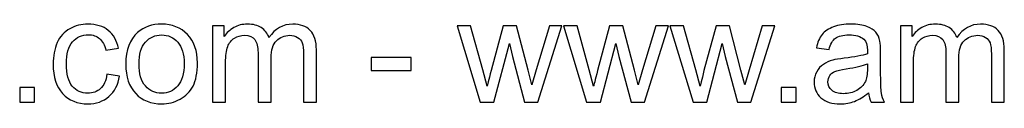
# Model space of a CAD drawing. Header units: millimetres. Extents: x -516 to 475, y -397 to 201.
# Tile 4 of 7: x -112 to -21, y -397 to -390. Entities that reach past the tile are written whole.
import ezdxf

# ---------------------------------------------------------------- set-up
doc = ezdxf.new("R2010")
doc.units = ezdxf.units.MM
doc.header["$MEASUREMENT"] = 0
doc.layers.add('Layer 1', color=7, linetype='Continuous')

msp = doc.modelspace()

# ---------------------------------------------------------------- linework, layer by layer
at = {"layer": 'Layer 1', "color": 250}
for points, knots in [([(-104.2494, -394.5122), (-104.2494, -394.5122), (-103.0779, -394.6756), (-103.0779, -394.6756), (-103.0779, -394.6756), (-103.2073, -395.4816), (-103.5342, -396.1105), (-104.0632, -396.5669), (-104.0632, -396.5669), (-104.5922, -397.0232), (-105.2438, -397.2502), (-106.0135, -397.2502), (-106.0135, -397.2502), (-106.9784, -397.2502), (-107.7548, -396.9347), (-108.3406, -396.3035), (-108.3406, -396.3035), (-108.9286, -395.6723), (-109.2215, -394.7687), (-109.2215, -393.5927), (-109.2215, -393.5927), (-109.2215, -392.8298), (-109.0944, -392.1646), (-108.8424, -391.5925), (-108.8424, -391.5925), (-108.5903, -391.0226), (-108.2066, -390.5935), (-107.689, -390.3097), (-107.689, -390.3097), (-107.1736, -390.0236), (-106.6128, -389.8806), (-106.0044, -389.8806), (-106.0044, -389.8806), (-105.2393, -389.8806), (-104.6104, -390.0736), (-104.1245, -390.4618), (-104.1245, -390.4618), (-103.6364, -390.85), (-103.3231, -391.4017), (-103.1868, -392.1146), (-103.1868, -392.1146), (-103.1868, -392.1146), (-104.3447, -392.2917), (-104.3447, -392.2917), (-104.3447, -392.2917), (-104.456, -391.8172), (-104.6512, -391.4608), (-104.935, -391.2201), (-104.935, -391.2201), (-105.2166, -390.9817), (-105.5571, -390.8614), (-105.9567, -390.8614), (-105.9567, -390.8614), (-106.5606, -390.8614), (-107.051, -391.0771), (-107.4302, -391.5084), (-107.4302, -391.5084), (-107.8071, -391.9421), (-107.9955, -392.6232), (-107.9955, -393.5586), (-107.9955, -393.5586), (-107.9955, -394.5076), (-107.8139, -395.1955), (-107.4506, -395.6247), (-107.4506, -395.6247), (-107.0851, -396.0538), (-106.6106, -396.2694), (-106.0271, -396.2694), (-106.0271, -396.2694), (-105.5548, -396.2694), (-105.1621, -396.1264), (-104.8487, -395.8381), (-104.8487, -395.8381), (-104.5332, -395.552), (-104.3334, -395.1093), (-104.2494, -394.5122)], [0, 0, 0, 0, 0.05, 0.05, 0.05, 0.05, 0.1, 0.1, 0.1, 0.1, 0.15, 0.15, 0.15, 0.15, 0.2, 0.2, 0.2, 0.2, 0.25, 0.25, 0.25, 0.25, 0.3, 0.3, 0.3, 0.3, 0.35, 0.35, 0.35, 0.35, 0.4, 0.4, 0.4, 0.4, 0.45, 0.45, 0.45, 0.45, 0.5, 0.5, 0.5, 0.5, 0.55, 0.55, 0.55, 0.55, 0.6, 0.6, 0.6, 0.6, 0.65, 0.65, 0.65, 0.65, 0.7, 0.7, 0.7, 0.7, 0.75, 0.75, 0.75, 0.75, 0.8, 0.8, 0.8, 0.8, 0.85, 0.85, 0.85, 0.85, 0.9, 0.9, 0.9, 0.9, 1, 1, 1, 1]), ([(-102.5058, -393.5654), (-102.5058, -392.2599), (-102.1425, -391.2928), (-101.4137, -390.6639), (-101.4137, -390.6639), (-100.8075, -390.1417), (-100.0651, -389.8806), (-99.191, -389.8806), (-99.191, -389.8806), (-98.2216, -389.8806), (-97.4269, -390.1984), (-96.8094, -390.8341), (-96.8094, -390.8341), (-96.1941, -391.4676), (-95.8853, -392.3462), (-95.8853, -393.4655), (-95.8853, -393.4655), (-95.8853, -394.3737), (-96.0215, -395.0866), (-96.294, -395.6065), (-96.294, -395.6065), (-96.5664, -396.1264), (-96.9638, -396.5305), (-97.4859, -396.8189), (-97.4859, -396.8189), (-98.0059, -397.1072), (-98.5757, -397.2502), (-99.191, -397.2502), (-99.191, -397.2502), (-100.1809, -397.2502), (-100.9801, -396.9347), (-101.5908, -396.3012), (-101.5908, -396.3012), (-102.2015, -395.6678), (-102.5058, -394.7551), (-102.5058, -393.5654)], [0, 0, 0, 0, 0.1, 0.1, 0.1, 0.1, 0.2, 0.2, 0.2, 0.2, 0.3, 0.3, 0.3, 0.3, 0.4, 0.4, 0.4, 0.4, 0.5, 0.5, 0.5, 0.5, 0.6, 0.6, 0.6, 0.6, 0.7, 0.7, 0.7, 0.7, 0.8, 0.8, 0.8, 0.8, 1, 1, 1, 1]), ([(-94.4799, -397.1004), (-94.4799, -397.1004), (-94.4799, -390.0304), (-94.4799, -390.0304), (-94.4799, -390.0304), (-94.4799, -390.0304), (-93.4038, -390.0304), (-93.4038, -390.0304), (-93.4038, -390.0304), (-93.4038, -390.0304), (-93.4038, -391.0294), (-93.4038, -391.0294), (-93.4038, -391.0294), (-93.1835, -390.6843), (-92.8884, -390.405), (-92.5206, -390.1962), (-92.5206, -390.1962), (-92.1528, -389.985), (-91.735, -389.8806), (-91.2651, -389.8806), (-91.2651, -389.8806), (-90.7429, -389.8806), (-90.3138, -389.9896), (-89.98, -390.2052), (-89.98, -390.2052), (-89.6463, -390.4232), (-89.4102, -390.7252), (-89.2739, -391.1157), (-89.2739, -391.1157), (-88.7109, -390.2915), (-87.9821, -389.8806), (-87.083, -389.8806), (-87.083, -389.8806), (-86.3792, -389.8806), (-85.8366, -390.0736), (-85.4597, -390.4618), (-85.4597, -390.4618), (-85.0805, -390.85), (-84.8898, -391.4471), (-84.8898, -392.2531), (-84.8898, -392.2531), (-84.8898, -392.2531), (-84.8898, -397.1004), (-84.8898, -397.1004), (-84.8898, -397.1004), (-84.8898, -397.1004), (-86.0886, -397.1004), (-86.0886, -397.1004), (-86.0886, -397.1004), (-86.0886, -397.1004), (-86.0886, -392.6504), (-86.0886, -392.6504), (-86.0886, -392.6504), (-86.0886, -392.1737), (-86.1295, -391.8286), (-86.2067, -391.6174), (-86.2067, -391.6174), (-86.2838, -391.4063), (-86.4246, -391.2383), (-86.6312, -391.1089), (-86.6312, -391.1089), (-86.8355, -390.9794), (-87.0762, -390.9159), (-87.3509, -390.9159), (-87.3509, -390.9159), (-87.8504, -390.9159), (-88.2636, -391.0816), (-88.5928, -391.4108), (-88.5928, -391.4108), (-88.922, -391.7423), (-89.0855, -392.2713), (-89.0855, -392.9978), (-89.0855, -392.9978), (-89.0855, -392.9978), (-89.0855, -397.1004), (-89.0855, -397.1004), (-89.0855, -397.1004), (-89.0855, -397.1004), (-90.2843, -397.1004), (-90.2843, -397.1004), (-90.2843, -397.1004), (-90.2843, -397.1004), (-90.2843, -392.512), (-90.2843, -392.512), (-90.2843, -392.512), (-90.2843, -391.9807), (-90.3819, -391.5811), (-90.5771, -391.3155), (-90.5771, -391.3155), (-90.7724, -391.0498), (-91.0925, -390.9159), (-91.5352, -390.9159), (-91.5352, -390.9159), (-91.8713, -390.9159), (-92.1823, -391.0044), (-92.4684, -391.1815), (-92.4684, -391.1815), (-92.7544, -391.3586), (-92.961, -391.6174), (-93.0905, -391.9603), (-93.0905, -391.9603), (-93.2176, -392.3008), (-93.2812, -392.7935), (-93.2812, -393.436), (-93.2812, -393.436), (-93.2812, -393.436), (-93.2812, -397.1004), (-93.2812, -397.1004), (-93.2812, -397.1004), (-93.2812, -397.1004), (-94.4799, -397.1004), (-94.4799, -397.1004)], [0, 0, 0, 0, 0.0344828, 0.0344828, 0.0344828, 0.0344828, 0.0689655, 0.0689655, 0.0689655, 0.0689655, 0.1034483, 0.1034483, 0.1034483, 0.1034483, 0.137931, 0.137931, 0.137931, 0.137931, 0.1724138, 0.1724138, 0.1724138, 0.1724138, 0.2068966, 0.2068966, 0.2068966, 0.2068966, 0.2413793, 0.2413793, 0.2413793, 0.2413793, 0.2758621, 0.2758621, 0.2758621, 0.2758621, 0.3103448, 0.3103448, 0.3103448, 0.3103448, 0.3448276, 0.3448276, 0.3448276, 0.3448276, 0.3793103, 0.3793103, 0.3793103, 0.3793103, 0.4137931, 0.4137931, 0.4137931, 0.4137931, 0.4482759, 0.4482759, 0.4482759, 0.4482759, 0.4827586, 0.4827586, 0.4827586, 0.4827586, 0.5172414, 0.5172414, 0.5172414, 0.5172414, 0.5517241, 0.5517241, 0.5517241, 0.5517241, 0.5862069, 0.5862069, 0.5862069, 0.5862069, 0.6206897, 0.6206897, 0.6206897, 0.6206897, 0.6551724, 0.6551724, 0.6551724, 0.6551724, 0.6896552, 0.6896552, 0.6896552, 0.6896552, 0.7241379, 0.7241379, 0.7241379, 0.7241379, 0.7586207, 0.7586207, 0.7586207, 0.7586207, 0.7931034, 0.7931034, 0.7931034, 0.7931034, 0.8275862, 0.8275862, 0.8275862, 0.8275862, 0.862069, 0.862069, 0.862069, 0.862069, 0.8965517, 0.8965517, 0.8965517, 0.8965517, 0.9310345, 0.9310345, 0.9310345, 0.9310345, 1, 1, 1, 1]), ([(-69.7555, -397.1004), (-69.7555, -397.1004), (-71.8919, -390.0304), (-71.8919, -390.0304), (-71.8919, -390.0304), (-71.8919, -390.0304), (-70.6387, -390.0304), (-70.6387, -390.0304), (-70.6387, -390.0304), (-70.6387, -390.0304), (-69.5103, -394.1103), (-69.5103, -394.1103), (-69.5103, -394.1103), (-69.5103, -394.1103), (-69.1107, -395.6292), (-69.1107, -395.6292), (-69.1107, -395.6292), (-69.0948, -395.5543), (-68.9722, -395.0684), (-68.7452, -394.1716), (-68.7452, -394.1716), (-68.7452, -394.1716), (-67.6259, -390.0304), (-67.6259, -390.0304), (-67.6259, -390.0304), (-67.6259, -390.0304), (-66.3976, -390.0304), (-66.3976, -390.0304), (-66.3976, -390.0304), (-66.3976, -390.0304), (-65.3328, -394.1353), (-65.3328, -394.1353), (-65.3328, -394.1353), (-65.3328, -394.1353), (-64.9854, -395.4816), (-64.9854, -395.4816), (-64.9854, -395.4816), (-64.9854, -395.4816), (-64.579, -394.1171), (-64.579, -394.1171), (-64.579, -394.1171), (-64.579, -394.1171), (-63.3576, -390.0304), (-63.3576, -390.0304), (-63.3576, -390.0304), (-63.3576, -390.0304), (-62.1929, -390.0304), (-62.1929, -390.0304), (-62.1929, -390.0304), (-62.1929, -390.0304), (-64.411, -397.1004), (-64.411, -397.1004), (-64.411, -397.1004), (-64.411, -397.1004), (-65.6507, -397.1004), (-65.6507, -397.1004), (-65.6507, -397.1004), (-65.6507, -397.1004), (-66.7722, -392.8707), (-66.7722, -392.8707), (-66.7722, -392.8707), (-66.7722, -392.8707), (-67.056, -391.6606), (-67.056, -391.6606), (-67.056, -391.6606), (-67.056, -391.6606), (-68.4864, -397.1004), (-68.4864, -397.1004), (-68.4864, -397.1004), (-68.4864, -397.1004), (-69.7555, -397.1004), (-69.7555, -397.1004)], [0, 0, 0, 0, 0.0526316, 0.0526316, 0.0526316, 0.0526316, 0.1052632, 0.1052632, 0.1052632, 0.1052632, 0.1578947, 0.1578947, 0.1578947, 0.1578947, 0.2105263, 0.2105263, 0.2105263, 0.2105263, 0.2631579, 0.2631579, 0.2631579, 0.2631579, 0.3157895, 0.3157895, 0.3157895, 0.3157895, 0.3684211, 0.3684211, 0.3684211, 0.3684211, 0.4210526, 0.4210526, 0.4210526, 0.4210526, 0.4736842, 0.4736842, 0.4736842, 0.4736842, 0.5263158, 0.5263158, 0.5263158, 0.5263158, 0.5789474, 0.5789474, 0.5789474, 0.5789474, 0.6315789, 0.6315789, 0.6315789, 0.6315789, 0.6842105, 0.6842105, 0.6842105, 0.6842105, 0.7368421, 0.7368421, 0.7368421, 0.7368421, 0.7894737, 0.7894737, 0.7894737, 0.7894737, 0.8421053, 0.8421053, 0.8421053, 0.8421053, 0.8947368, 0.8947368, 0.8947368, 0.8947368, 1, 1, 1, 1]), ([(-59.9179, -397.1004), (-59.9179, -397.1004), (-62.0543, -390.0304), (-62.0543, -390.0304), (-62.0543, -390.0304), (-62.0543, -390.0304), (-60.8011, -390.0304), (-60.8011, -390.0304), (-60.8011, -390.0304), (-60.8011, -390.0304), (-59.6727, -394.1103), (-59.6727, -394.1103), (-59.6727, -394.1103), (-59.6727, -394.1103), (-59.2731, -395.6292), (-59.2731, -395.6292), (-59.2731, -395.6292), (-59.2572, -395.5543), (-59.1346, -395.0684), (-58.9076, -394.1716), (-58.9076, -394.1716), (-58.9076, -394.1716), (-57.7883, -390.0304), (-57.7883, -390.0304), (-57.7883, -390.0304), (-57.7883, -390.0304), (-56.56, -390.0304), (-56.56, -390.0304), (-56.56, -390.0304), (-56.56, -390.0304), (-55.4952, -394.1353), (-55.4952, -394.1353), (-55.4952, -394.1353), (-55.4952, -394.1353), (-55.1478, -395.4816), (-55.1478, -395.4816), (-55.1478, -395.4816), (-55.1478, -395.4816), (-54.7414, -394.1171), (-54.7414, -394.1171), (-54.7414, -394.1171), (-54.7414, -394.1171), (-53.52, -390.0304), (-53.52, -390.0304), (-53.52, -390.0304), (-53.52, -390.0304), (-52.3553, -390.0304), (-52.3553, -390.0304), (-52.3553, -390.0304), (-52.3553, -390.0304), (-54.5734, -397.1004), (-54.5734, -397.1004), (-54.5734, -397.1004), (-54.5734, -397.1004), (-55.8131, -397.1004), (-55.8131, -397.1004), (-55.8131, -397.1004), (-55.8131, -397.1004), (-56.9346, -392.8707), (-56.9346, -392.8707), (-56.9346, -392.8707), (-56.9346, -392.8707), (-57.2184, -391.6606), (-57.2184, -391.6606), (-57.2184, -391.6606), (-57.2184, -391.6606), (-58.6488, -397.1004), (-58.6488, -397.1004), (-58.6488, -397.1004), (-58.6488, -397.1004), (-59.9179, -397.1004), (-59.9179, -397.1004)], [0, 0, 0, 0, 0.0526316, 0.0526316, 0.0526316, 0.0526316, 0.1052632, 0.1052632, 0.1052632, 0.1052632, 0.1578947, 0.1578947, 0.1578947, 0.1578947, 0.2105263, 0.2105263, 0.2105263, 0.2105263, 0.2631579, 0.2631579, 0.2631579, 0.2631579, 0.3157895, 0.3157895, 0.3157895, 0.3157895, 0.3684211, 0.3684211, 0.3684211, 0.3684211, 0.4210526, 0.4210526, 0.4210526, 0.4210526, 0.4736842, 0.4736842, 0.4736842, 0.4736842, 0.5263158, 0.5263158, 0.5263158, 0.5263158, 0.5789474, 0.5789474, 0.5789474, 0.5789474, 0.6315789, 0.6315789, 0.6315789, 0.6315789, 0.6842105, 0.6842105, 0.6842105, 0.6842105, 0.7368421, 0.7368421, 0.7368421, 0.7368421, 0.7894737, 0.7894737, 0.7894737, 0.7894737, 0.8421053, 0.8421053, 0.8421053, 0.8421053, 0.8947368, 0.8947368, 0.8947368, 0.8947368, 1, 1, 1, 1]), ([(-50.0803, -397.1004), (-50.0803, -397.1004), (-52.2167, -390.0304), (-52.2167, -390.0304), (-52.2167, -390.0304), (-52.2167, -390.0304), (-50.9635, -390.0304), (-50.9635, -390.0304), (-50.9635, -390.0304), (-50.9635, -390.0304), (-49.8351, -394.1103), (-49.8351, -394.1103), (-49.8351, -394.1103), (-49.8351, -394.1103), (-49.4355, -395.6292), (-49.4355, -395.6292), (-49.4355, -395.6292), (-49.4196, -395.5543), (-49.297, -395.0684), (-49.07, -394.1716), (-49.07, -394.1716), (-49.07, -394.1716), (-47.9507, -390.0304), (-47.9507, -390.0304), (-47.9507, -390.0304), (-47.9507, -390.0304), (-46.7224, -390.0304), (-46.7224, -390.0304), (-46.7224, -390.0304), (-46.7224, -390.0304), (-45.6576, -394.1353), (-45.6576, -394.1353), (-45.6576, -394.1353), (-45.6576, -394.1353), (-45.3102, -395.4816), (-45.3102, -395.4816), (-45.3102, -395.4816), (-45.3102, -395.4816), (-44.9038, -394.1171), (-44.9038, -394.1171), (-44.9038, -394.1171), (-44.9038, -394.1171), (-43.6824, -390.0304), (-43.6824, -390.0304), (-43.6824, -390.0304), (-43.6824, -390.0304), (-42.5177, -390.0304), (-42.5177, -390.0304), (-42.5177, -390.0304), (-42.5177, -390.0304), (-44.7358, -397.1004), (-44.7358, -397.1004), (-44.7358, -397.1004), (-44.7358, -397.1004), (-45.9755, -397.1004), (-45.9755, -397.1004), (-45.9755, -397.1004), (-45.9755, -397.1004), (-47.097, -392.8707), (-47.097, -392.8707), (-47.097, -392.8707), (-47.097, -392.8707), (-47.3808, -391.6606), (-47.3808, -391.6606), (-47.3808, -391.6606), (-47.3808, -391.6606), (-48.8112, -397.1004), (-48.8112, -397.1004), (-48.8112, -397.1004), (-48.8112, -397.1004), (-50.0803, -397.1004), (-50.0803, -397.1004)], [0, 0, 0, 0, 0.0526316, 0.0526316, 0.0526316, 0.0526316, 0.1052632, 0.1052632, 0.1052632, 0.1052632, 0.1578947, 0.1578947, 0.1578947, 0.1578947, 0.2105263, 0.2105263, 0.2105263, 0.2105263, 0.2631579, 0.2631579, 0.2631579, 0.2631579, 0.3157895, 0.3157895, 0.3157895, 0.3157895, 0.3684211, 0.3684211, 0.3684211, 0.3684211, 0.4210526, 0.4210526, 0.4210526, 0.4210526, 0.4736842, 0.4736842, 0.4736842, 0.4736842, 0.5263158, 0.5263158, 0.5263158, 0.5263158, 0.5789474, 0.5789474, 0.5789474, 0.5789474, 0.6315789, 0.6315789, 0.6315789, 0.6315789, 0.6842105, 0.6842105, 0.6842105, 0.6842105, 0.7368421, 0.7368421, 0.7368421, 0.7368421, 0.7894737, 0.7894737, 0.7894737, 0.7894737, 0.8421053, 0.8421053, 0.8421053, 0.8421053, 0.8947368, 0.8947368, 0.8947368, 0.8947368, 1, 1, 1, 1]), ([(-33.863, -396.215), (-34.308, -396.5941), (-34.7371, -396.8597), (-35.148, -397.0164), (-35.148, -397.0164), (-35.5589, -397.1731), (-35.9994, -397.2502), (-36.4716, -397.2502), (-36.4716, -397.2502), (-37.2481, -397.2502), (-37.8452, -397.0618), (-38.263, -396.6826), (-38.263, -396.6826), (-38.6807, -396.3058), (-38.8896, -395.8222), (-38.8896, -395.2341), (-38.8896, -395.2341), (-38.8896, -394.889), (-38.8101, -394.5735), (-38.6535, -394.2874), (-38.6535, -394.2874), (-38.4946, -394.0013), (-38.2879, -393.7743), (-38.0337, -393.6017), (-38.0337, -393.6017), (-37.7771, -393.4292), (-37.491, -393.2975), (-37.1709, -393.209), (-37.1709, -393.209), (-36.9348, -393.1477), (-36.5783, -393.0886), (-36.1038, -393.0296), (-36.1038, -393.0296), (-35.1367, -392.9161), (-34.4215, -392.7776), (-33.9651, -392.6187), (-33.9651, -392.6187), (-33.9606, -392.4552), (-33.9583, -392.3508), (-33.9583, -392.3076), (-33.9583, -392.3076), (-33.9583, -391.8218), (-34.0718, -391.4789), (-34.2989, -391.2791), (-34.2989, -391.2791), (-34.6054, -391.009), (-35.0617, -390.875), (-35.6657, -390.875), (-35.6657, -390.875), (-36.231, -390.875), (-36.6487, -390.9749), (-36.9166, -391.1724), (-36.9166, -391.1724), (-37.1868, -391.37), (-37.3843, -391.7196), (-37.5137, -392.2236), (-37.5137, -392.2236), (-37.5137, -392.2236), (-38.6853, -392.0601), (-38.6853, -392.0601), (-38.6853, -392.0601), (-38.5786, -391.5584), (-38.4037, -391.152), (-38.1585, -390.8432), (-38.1585, -390.8432), (-37.9133, -390.5345), (-37.5592, -390.2983), (-37.096, -390.1303), (-37.096, -390.1303), (-36.6351, -389.9646), (-36.097, -389.8806), (-35.4886, -389.8806), (-35.4886, -389.8806), (-34.8846, -389.8806), (-34.392, -389.951), (-34.0128, -390.094), (-34.0128, -390.094), (-33.6359, -390.237), (-33.3567, -390.4141), (-33.1796, -390.6298), (-33.1796, -390.6298), (-33.0025, -390.8455), (-32.8776, -391.1179), (-32.805, -391.4471), (-32.805, -391.4471), (-32.7664, -391.6515), (-32.7459, -392.0193), (-32.7459, -392.5483), (-32.7459, -392.5483), (-32.7459, -392.5483), (-32.7459, -394.1375), (-32.7459, -394.1375), (-32.7459, -394.1375), (-32.7459, -395.2478), (-32.721, -395.9493), (-32.671, -396.2467), (-32.671, -396.2467), (-32.6233, -396.5442), (-32.5234, -396.828), (-32.3781, -397.1004), (-32.3781, -397.1004), (-32.3781, -397.1004), (-33.6314, -397.1004), (-33.6314, -397.1004), (-33.6314, -397.1004), (-33.7517, -396.8484), (-33.8289, -396.5532), (-33.863, -396.215)], [0, 0, 0, 0, 0.0357143, 0.0357143, 0.0357143, 0.0357143, 0.0714286, 0.0714286, 0.0714286, 0.0714286, 0.1071429, 0.1071429, 0.1071429, 0.1071429, 0.1428571, 0.1428571, 0.1428571, 0.1428571, 0.1785714, 0.1785714, 0.1785714, 0.1785714, 0.2142857, 0.2142857, 0.2142857, 0.2142857, 0.25, 0.25, 0.25, 0.25, 0.2857143, 0.2857143, 0.2857143, 0.2857143, 0.3214286, 0.3214286, 0.3214286, 0.3214286, 0.3571429, 0.3571429, 0.3571429, 0.3571429, 0.3928571, 0.3928571, 0.3928571, 0.3928571, 0.4285714, 0.4285714, 0.4285714, 0.4285714, 0.4642857, 0.4642857, 0.4642857, 0.4642857, 0.5, 0.5, 0.5, 0.5, 0.5357143, 0.5357143, 0.5357143, 0.5357143, 0.5714286, 0.5714286, 0.5714286, 0.5714286, 0.6071429, 0.6071429, 0.6071429, 0.6071429, 0.6428571, 0.6428571, 0.6428571, 0.6428571, 0.6785714, 0.6785714, 0.6785714, 0.6785714, 0.7142857, 0.7142857, 0.7142857, 0.7142857, 0.75, 0.75, 0.75, 0.75, 0.7857143, 0.7857143, 0.7857143, 0.7857143, 0.8214286, 0.8214286, 0.8214286, 0.8214286, 0.8571429, 0.8571429, 0.8571429, 0.8571429, 0.8928571, 0.8928571, 0.8928571, 0.8928571, 0.9285714, 0.9285714, 0.9285714, 0.9285714, 1, 1, 1, 1]), ([(-30.9046, -397.1004), (-30.9046, -397.1004), (-30.9046, -390.0304), (-30.9046, -390.0304), (-30.9046, -390.0304), (-30.9046, -390.0304), (-29.8285, -390.0304), (-29.8285, -390.0304), (-29.8285, -390.0304), (-29.8285, -390.0304), (-29.8285, -391.0294), (-29.8285, -391.0294), (-29.8285, -391.0294), (-29.6082, -390.6843), (-29.3131, -390.405), (-28.9453, -390.1962), (-28.9453, -390.1962), (-28.5775, -389.985), (-28.1597, -389.8806), (-27.6898, -389.8806), (-27.6898, -389.8806), (-27.1676, -389.8806), (-26.7385, -389.9896), (-26.4047, -390.2052), (-26.4047, -390.2052), (-26.071, -390.4232), (-25.8349, -390.7252), (-25.6986, -391.1157), (-25.6986, -391.1157), (-25.1356, -390.2915), (-24.4068, -389.8806), (-23.5077, -389.8806), (-23.5077, -389.8806), (-22.8039, -389.8806), (-22.2613, -390.0736), (-21.8844, -390.4618), (-21.8844, -390.4618), (-21.5052, -390.85), (-21.3145, -391.4471), (-21.3145, -392.2531), (-21.3145, -392.2531), (-21.3145, -392.2531), (-21.3145, -397.1004), (-21.3145, -397.1004), (-21.3145, -397.1004), (-21.3145, -397.1004), (-22.5133, -397.1004), (-22.5133, -397.1004), (-22.5133, -397.1004), (-22.5133, -397.1004), (-22.5133, -392.6504), (-22.5133, -392.6504), (-22.5133, -392.6504), (-22.5133, -392.1737), (-22.5542, -391.8286), (-22.6314, -391.6174), (-22.6314, -391.6174), (-22.7085, -391.4063), (-22.8493, -391.2383), (-23.0559, -391.1089), (-23.0559, -391.1089), (-23.2602, -390.9794), (-23.5009, -390.9159), (-23.7756, -390.9159), (-23.7756, -390.9159), (-24.2751, -390.9159), (-24.6883, -391.0816), (-25.0175, -391.4108), (-25.0175, -391.4108), (-25.3467, -391.7423), (-25.5102, -392.2713), (-25.5102, -392.9978), (-25.5102, -392.9978), (-25.5102, -392.9978), (-25.5102, -397.1004), (-25.5102, -397.1004), (-25.5102, -397.1004), (-25.5102, -397.1004), (-26.709, -397.1004), (-26.709, -397.1004), (-26.709, -397.1004), (-26.709, -397.1004), (-26.709, -392.512), (-26.709, -392.512), (-26.709, -392.512), (-26.709, -391.9807), (-26.8066, -391.5811), (-27.0018, -391.3155), (-27.0018, -391.3155), (-27.1971, -391.0498), (-27.5172, -390.9159), (-27.9599, -390.9159), (-27.9599, -390.9159), (-28.296, -390.9159), (-28.607, -391.0044), (-28.8931, -391.1815), (-28.8931, -391.1815), (-29.1791, -391.3586), (-29.3857, -391.6174), (-29.5152, -391.9603), (-29.5152, -391.9603), (-29.6423, -392.3008), (-29.7059, -392.7935), (-29.7059, -393.436), (-29.7059, -393.436), (-29.7059, -393.436), (-29.7059, -397.1004), (-29.7059, -397.1004), (-29.7059, -397.1004), (-29.7059, -397.1004), (-30.9046, -397.1004), (-30.9046, -397.1004)], [0, 0, 0, 0, 0.0344828, 0.0344828, 0.0344828, 0.0344828, 0.0689655, 0.0689655, 0.0689655, 0.0689655, 0.1034483, 0.1034483, 0.1034483, 0.1034483, 0.137931, 0.137931, 0.137931, 0.137931, 0.1724138, 0.1724138, 0.1724138, 0.1724138, 0.2068966, 0.2068966, 0.2068966, 0.2068966, 0.2413793, 0.2413793, 0.2413793, 0.2413793, 0.2758621, 0.2758621, 0.2758621, 0.2758621, 0.3103448, 0.3103448, 0.3103448, 0.3103448, 0.3448276, 0.3448276, 0.3448276, 0.3448276, 0.3793103, 0.3793103, 0.3793103, 0.3793103, 0.4137931, 0.4137931, 0.4137931, 0.4137931, 0.4482759, 0.4482759, 0.4482759, 0.4482759, 0.4827586, 0.4827586, 0.4827586, 0.4827586, 0.5172414, 0.5172414, 0.5172414, 0.5172414, 0.5517241, 0.5517241, 0.5517241, 0.5517241, 0.5862069, 0.5862069, 0.5862069, 0.5862069, 0.6206897, 0.6206897, 0.6206897, 0.6206897, 0.6551724, 0.6551724, 0.6551724, 0.6551724, 0.6896552, 0.6896552, 0.6896552, 0.6896552, 0.7241379, 0.7241379, 0.7241379, 0.7241379, 0.7586207, 0.7586207, 0.7586207, 0.7586207, 0.7931034, 0.7931034, 0.7931034, 0.7931034, 0.8275862, 0.8275862, 0.8275862, 0.8275862, 0.862069, 0.862069, 0.862069, 0.862069, 0.8965517, 0.8965517, 0.8965517, 0.8965517, 0.9310345, 0.9310345, 0.9310345, 0.9310345, 1, 1, 1, 1]), ([(-101.2798, -393.5677), (-101.2798, -394.4713), (-101.0822, -395.1479), (-100.6872, -395.5951), (-100.6872, -395.5951), (-100.2899, -396.0447), (-99.7927, -396.2694), (-99.191, -396.2694), (-99.191, -396.2694), (-98.5962, -396.2694), (-98.1012, -396.0447), (-97.7039, -395.5929), (-97.7039, -395.5929), (-97.3089, -395.1411), (-97.1113, -394.4531), (-97.1113, -393.5291), (-97.1113, -393.5291), (-97.1113, -392.6573), (-97.3111, -391.9966), (-97.7084, -391.5493), (-97.7084, -391.5493), (-98.1058, -391.0998), (-98.6007, -390.875), (-99.191, -390.875), (-99.191, -390.875), (-99.7927, -390.875), (-100.2899, -391.0975), (-100.6872, -391.5448), (-100.6872, -391.5448), (-101.0822, -391.992), (-101.2798, -392.6663), (-101.2798, -393.5677)], [0, 0, 0, 0, 0.1111111, 0.1111111, 0.1111111, 0.1111111, 0.2222222, 0.2222222, 0.2222222, 0.2222222, 0.3333333, 0.3333333, 0.3333333, 0.3333333, 0.4444444, 0.4444444, 0.4444444, 0.4444444, 0.5555556, 0.5555556, 0.5555556, 0.5555556, 0.6666667, 0.6666667, 0.6666667, 0.6666667, 0.7777778, 0.7777778, 0.7777778, 0.7777778, 1, 1, 1, 1]), ([(-79.8246, -394.1716), (-79.8246, -394.1716), (-79.8246, -392.9728), (-79.8246, -392.9728), (-79.8246, -392.9728), (-79.8246, -392.9728), (-76.1193, -392.9728), (-76.1193, -392.9728), (-76.1193, -392.9728), (-76.1193, -392.9728), (-76.1193, -394.1716), (-76.1193, -394.1716), (-76.1193, -394.1716), (-76.1193, -394.1716), (-79.8246, -394.1716), (-79.8246, -394.1716)], [0, 0, 0, 0, 0.2, 0.2, 0.2, 0.2, 0.4, 0.4, 0.4, 0.4, 0.6, 0.6, 0.6, 0.6, 1, 1, 1, 1]), ([(-33.9583, -393.5586), (-34.3942, -393.7357), (-35.0481, -393.8855), (-35.9199, -394.0081), (-35.9199, -394.0081), (-36.4149, -394.0785), (-36.7645, -394.158), (-36.9689, -394.2465), (-36.9689, -394.2465), (-37.1732, -394.3351), (-37.3298, -394.4645), (-37.4411, -394.6325), (-37.4411, -394.6325), (-37.5523, -394.8028), (-37.6091, -394.9912), (-37.6091, -395.2001), (-37.6091, -395.2001), (-37.6091, -395.5157), (-37.4888, -395.7813), (-37.2458, -395.9925), (-37.2458, -395.9925), (-37.0029, -396.2036), (-36.6487, -396.3103), (-36.1833, -396.3103), (-36.1833, -396.3103), (-35.7224, -396.3103), (-35.3115, -396.2104), (-34.9505, -396.0083), (-34.9505, -396.0083), (-34.5918, -395.8086), (-34.3261, -395.5338), (-34.1581, -395.1865), (-34.1581, -395.1865), (-34.0287, -394.9163), (-33.9651, -394.519), (-33.9651, -393.9945), (-33.9651, -393.9945), (-33.9651, -393.9945), (-33.9583, -393.5586), (-33.9583, -393.5586)], [0, 0, 0, 0, 0.0909091, 0.0909091, 0.0909091, 0.0909091, 0.1818182, 0.1818182, 0.1818182, 0.1818182, 0.2727273, 0.2727273, 0.2727273, 0.2727273, 0.3636364, 0.3636364, 0.3636364, 0.3636364, 0.4545455, 0.4545455, 0.4545455, 0.4545455, 0.5454545, 0.5454545, 0.5454545, 0.5454545, 0.6363636, 0.6363636, 0.6363636, 0.6363636, 0.7272727, 0.7272727, 0.7272727, 0.7272727, 0.8181818, 0.8181818, 0.8181818, 0.8181818, 1, 1, 1, 1]), ([(-112.3115, -397.1004), (-112.3115, -397.1004), (-112.3115, -395.7382), (-112.3115, -395.7382), (-112.3115, -395.7382), (-112.3115, -395.7382), (-110.9492, -395.7382), (-110.9492, -395.7382), (-110.9492, -395.7382), (-110.9492, -395.7382), (-110.9492, -397.1004), (-110.9492, -397.1004), (-110.9492, -397.1004), (-110.9492, -397.1004), (-112.3115, -397.1004), (-112.3115, -397.1004)], [0, 0, 0, 0, 0.2, 0.2, 0.2, 0.2, 0.4, 0.4, 0.4, 0.4, 0.6, 0.6, 0.6, 0.6, 1, 1, 1, 1]), ([(-41.9251, -397.1004), (-41.9251, -397.1004), (-41.9251, -395.7382), (-41.9251, -395.7382), (-41.9251, -395.7382), (-41.9251, -395.7382), (-40.5628, -395.7382), (-40.5628, -395.7382), (-40.5628, -395.7382), (-40.5628, -395.7382), (-40.5628, -397.1004), (-40.5628, -397.1004), (-40.5628, -397.1004), (-40.5628, -397.1004), (-41.9251, -397.1004), (-41.9251, -397.1004)], [0, 0, 0, 0, 0.2, 0.2, 0.2, 0.2, 0.4, 0.4, 0.4, 0.4, 0.6, 0.6, 0.6, 0.6, 1, 1, 1, 1])]:
    msp.add_open_spline(points, degree=3, knots=knots, dxfattribs=at)

doc.saveas('drawing.dxf')
